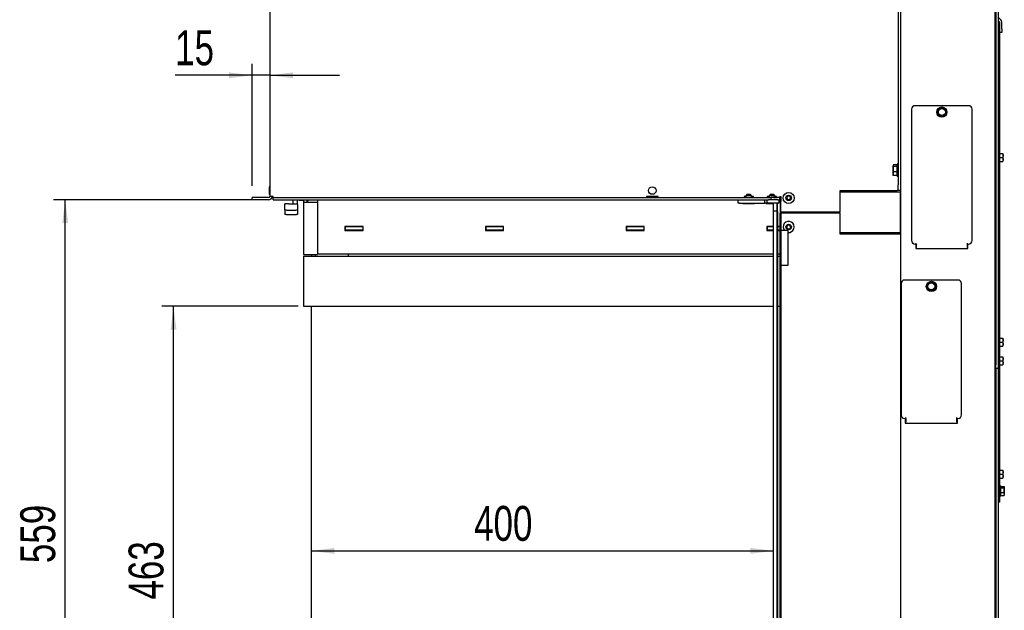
# Paper-space layout 'zijaanzicht' of a CAD drawing. Header units: millimetres. Extents: x 8 to 204, y 7 to 289.
# Tile 6 of 8: x 105 to 190, y 118 to 169. Entities that reach past the tile are written whole.
import ezdxf

# ---------------------------------------------------------------- set-up
doc = ezdxf.new("R2010")
doc.units = ezdxf.units.MM
doc.layers.add('MATEN', color=7, linetype='Continuous')
doc.styles.add('SLDTEXTSTYLE4', font='TXT', dxfattribs={"width": 0.75})
doc.dimstyles.new('SLDDIMSTYLE2', dxfattribs={"dimtxt": 3, "dimasz": 2, "dimexe": 0, "dimexo": 0.0625, "dimgap": 0.75, "dimtad": 1, "dimdec": 0, "dimlfac": 10, "dimrnd": 1e-09, "dimzin": 12, "dimdsep": 46, "dimtxsty": 'SLDTEXTSTYLE4', "dimsah": 1, "dimcen": 0.09, "dimadec": 0, "dimazin": 3, "dimtfac": 1, "dimtofl": 0, "dimtmove": 0, "dimatfit": 3, "dimfxl": 0, "dimfrac": 2, "dimtolj": 1, "dimtzin": 12, "dimarcsym": 0})
doc.dimstyles.new('SLDDIMSTYLE3', dxfattribs={"dimtxt": 3, "dimasz": 2, "dimexe": 0, "dimexo": 0.0625, "dimgap": 0.75, "dimtad": 1, "dimdec": 0, "dimlfac": 10, "dimrnd": 1e-09, "dimzin": 12, "dimdsep": 46, "dimtxsty": 'SLDTEXTSTYLE4', "dimsah": 1, "dimcen": 0.09, "dimadec": 0, "dimazin": 3, "dimtfac": 1, "dimtmove": 0, "dimatfit": 0, "dimfxl": 0, "dimfrac": 2, "dimtolj": 1, "dimtzin": 12, "dimarcsym": 0})

# ---------------------------------------------------------------- blocks, each defined once
blk = doc.blocks.new('_D_43')
at = {"layer": 'MATEN'}
blk.add_line((130.506, 123.224), (170.324, 123.224), dxfattribs=at)
for points in [[(130.506, 123.224), (132.506, 122.974), (132.506, 123.474)], [(170.324, 123.224), (168.324, 123.474), (168.324, 122.974)]]:
    blk.add_solid(points, dxfattribs=at)
at = {"layer": 'MATEN', "insert": (144.542, 127.091), "char_height": 3, "attachment_point": 1, "style": 'SLDTEXTSTYLE4'}
blk.add_mtext('400', dxfattribs=at)
blk = doc.blocks.new('_D_45')
at = {"layer": 'MATEN', "color": 7}
for p, q in [((129.406, 144.265), (117.672, 144.265)), ((118.672, 97.965), (118.672, 144.265)), ((124.526, 97.965), (117.672, 97.965))]:
    blk.add_line(p, q, dxfattribs=at)
for points in [[(118.672, 144.265), (118.422, 142.265), (118.922, 142.265)], [(118.672, 97.965), (118.922, 99.965), (118.422, 99.965)]]:
    blk.add_solid(points, dxfattribs=at)
at = {"layer": 'MATEN', "color": 7, "insert": (114.805, 119.035), "char_height": 3, "attachment_point": 1, "rotation": 90, "style": 'SLDTEXTSTYLE4'}
blk.add_mtext('463', dxfattribs=at)
blk = doc.blocks.new('_D_46')
at = {"layer": 'MATEN', "color": 7}
for p, q in [((125.451, 154.625), (125.451, 165.138)), ((125.451, 164.138), (118.81, 164.138)), ((126.951, 164.138), (125.451, 164.138)), ((126.951, 164.138), (132.951, 164.138))]:
    blk.add_line(p, q, dxfattribs=at)
for points in [[(125.451, 164.138), (123.451, 164.388), (123.451, 163.888)], [(126.951, 164.138), (128.951, 163.888), (128.951, 164.388)]]:
    blk.add_solid(points, dxfattribs=at)
at = {"layer": 'MATEN', "color": 7, "insert": (118.81, 168.005), "char_height": 3, "attachment_point": 1, "style": 'SLDTEXTSTYLE4'}
blk.add_mtext('15', dxfattribs=at)
blk = doc.blocks.new('_D_47')
at = {"layer": 'MATEN', "color": 7}
for p, q in [((126.251, 153.425), (108.351, 153.425)), ((109.351, 97.565), (109.351, 153.425)), ((124.926, 97.565), (108.351, 97.565))]:
    blk.add_line(p, q, dxfattribs=at)
for points in [[(109.351, 153.425), (109.101, 151.425), (109.601, 151.425)], [(109.351, 97.565), (109.601, 99.565), (109.101, 99.565)]]:
    blk.add_solid(points, dxfattribs=at)
at = {"layer": 'MATEN', "color": 7, "insert": (105.484, 122.17), "char_height": 3, "attachment_point": 1, "rotation": 90, "style": 'SLDTEXTSTYLE4'}
blk.add_mtext('559', dxfattribs=at)

psp = doc.layouts.new('zijaanzicht')

# ---------------------------------------------------------------- linework, layer by layer
at = {"color": 7, "linetype": 'Continuous', "lineweight": 25}
for p, q in [((126.951, 219.775), (126.951, 153.725)), ((181.051, 219.275), (181.051, 154.725)), ((181.251, 219.275), (181.251, 154.725)), ((189.351, 219.425), (189.351, 94.725)), ((189.451, 219.025), (189.451, 139.225)), ((189.651, 219.025), (189.651, 139.225)), ((189.651, 168.85), (189.722, 168.78)), ((189.751, 168.709), (189.651, 168.709)), ((189.681, 169.104), (189.864, 168.921)), ((189.751, 168.709), (189.751, 168.209)), ((189.951, 168.133), (189.951, 168.709)), ((189.751, 168.209), (189.751, 157.515)), ((189.951, 167.833), (189.751, 167.833)), ((189.951, 168.133), (189.951, 167.833)), ((182.201, 161.225), (182.201, 149.925)), ((187.101, 161.525), (182.501, 161.525)), ((184.524, 161.188), (184.401, 161.028)), ((184.401, 161.028), (184.478, 160.841)), ((184.647, 161.348), (184.524, 161.188)), ((184.847, 161.322), (184.647, 161.348)), ((185.048, 161.295), (184.847, 161.322)), ((185.125, 161.108), (185.048, 161.295)), ((187.401, 149.925), (187.401, 161.225)), ((184.555, 160.654), (184.755, 160.628)), ((184.755, 160.628), (184.956, 160.601)), ((184.956, 160.601), (185.079, 160.761)), ((185.079, 160.761), (185.202, 160.922)), ((189.451, 157.285), (189.351, 157.285)), ((189.351, 156.865), (189.451, 156.865)), ((189.751, 157.515), (189.651, 157.515)), ((189.751, 157.515), (189.751, 157.075)), ((189.751, 157.425), (190.062, 157.425)), ((189.751, 157.075), (189.751, 156.635)), ((189.751, 157.075), (190.062, 157.075)), ((190.062, 157.425), (190.076, 157.25)), ((190.076, 157.25), (190.062, 157.075)), ((190.062, 157.075), (190.076, 156.9)), ((190.076, 156.9), (190.062, 156.725)), ((190.076, 157.25), (190.076, 157.425)), ((190.076, 156.9), (190.076, 157.25)), ((190.076, 156.725), (190.076, 156.9)), ((180.611, 156.392), (180.606, 156.375)), ((180.606, 156.359), (180.615, 156.391)), ((180.606, 156.375), (180.606, 156.359)), ((180.623, 156.295), (180.606, 156.359)), ((180.606, 156.359), (180.606, 156.071)), ((180.606, 156.071), (180.623, 156.295)), ((180.623, 155.847), (180.606, 156.071)), ((180.606, 156.071), (180.606, 155.687)), ((180.951, 156.423), (180.623, 156.423)), ((180.951, 156.295), (180.623, 156.295)), ((181.051, 156.5), (180.951, 156.5)), ((180.951, 155.45), (180.951, 156.5)), ((189.651, 156.635), (189.751, 156.635)), ((189.751, 156.725), (190.062, 156.725)), ((189.751, 156.635), (189.751, 141.615)), ((180.623, 155.526), (180.606, 155.687)), ((180.606, 155.687), (180.606, 155.575)), ((180.606, 155.575), (180.611, 155.557)), ((180.615, 155.558), (180.623, 155.526)), ((180.951, 155.847), (180.623, 155.847)), ((180.951, 155.526), (180.623, 155.526)), ((180.951, 155.45), (181.051, 155.45)), ((126.901, 154.525), (126.901, 153.925)), ((181.051, 154.225), (181.051, 154.725)), ((181.251, 154.725), (181.251, 154.425)), ((181.251, 154.425), (181.251, 94.725)), ((125.451, 153.425), (125.451, 153.625)), ((126.851, 153.625), (125.451, 153.625)), ((126.851, 153.425), (125.451, 153.425)), ((127.251, 153.725), (126.951, 153.725)), ((127.251, 153.625), (127.251, 153.725)), ((127.251, 153.425), (127.251, 153.625)), ((127.251, 153.625), (170.101, 153.625)), ((127.251, 153.425), (169.776, 153.425)), ((128.956, 153.393), (128.956, 153.425)), ((128.956, 153.196), (128.956, 153.393)), ((129.356, 153.393), (129.356, 153.425)), ((129.356, 153.196), (129.356, 153.393)), ((129.456, 153.415), (129.456, 153.425)), ((129.456, 153.415), (129.467, 153.397)), ((129.467, 153.397), (129.467, 153.396)), ((129.856, 153.425), (129.856, 153.215)), ((130.156, 153.425), (130.156, 153.215)), ((130.281, 153.425), (130.286, 153.42)), ((130.286, 153.425), (130.286, 153.42)), ((130.286, 153.42), (130.298, 153.42)), ((131.106, 153.115), (131.106, 153.425)), ((159.376, 153.725), (159.376, 153.625)), ((160.376, 153.725), (159.376, 153.725)), ((160.376, 153.625), (160.376, 153.725)), ((167.276, 153.125), (167.276, 153.425)), ((167.776, 153.725), (167.776, 153.625)), ((167.926, 153.725), (167.776, 153.725)), ((168.026, 153.87), (167.926, 153.77)), ((167.926, 153.77), (167.926, 153.625)), ((168.426, 153.77), (167.926, 153.77)), ((168.326, 153.87), (168.026, 153.87)), ((168.426, 153.77), (168.326, 153.87)), ((168.426, 153.625), (168.426, 153.77)), ((168.576, 153.725), (168.426, 153.725)), ((168.576, 153.625), (168.576, 153.725)), ((169.576, 153.125), (169.576, 153.425)), ((169.776, 153.725), (169.776, 153.625)), ((169.926, 153.725), (169.776, 153.725)), ((169.776, 153.125), (169.776, 153.425)), ((169.776, 153.425), (169.876, 153.425)), ((170.676, 153.425), (169.876, 153.425)), ((170.026, 153.87), (169.926, 153.77)), ((169.926, 153.77), (169.926, 153.625)), ((170.426, 153.77), (169.926, 153.77)), ((170.326, 153.87), (170.026, 153.87)), ((170.101, 153.425), (170.101, 153.625)), ((170.476, 153.625), (170.101, 153.625)), ((170.426, 153.77), (170.326, 153.87)), ((170.326, 153.475), (170.626, 153.475)), ((170.426, 153.625), (170.426, 153.77)), ((170.576, 153.725), (170.426, 153.725)), ((170.851, 153.625), (170.476, 153.625)), ((170.576, 153.625), (170.576, 153.725)), ((170.626, 153.475), (170.627, 153.475)), ((170.676, 153.425), (170.776, 153.425)), ((170.776, 153.425), (170.776, 153.125)), ((170.851, 153.425), (170.776, 153.425)), ((170.851, 153.725), (170.851, 153.625)), ((170.851, 153.725), (170.951, 153.725)), ((170.851, 153.425), (170.851, 153.625)), ((170.851, 153.515), (170.916, 153.515)), ((170.916, 152.275), (170.916, 153.725)), ((170.951, 153.725), (170.951, 153.275)), ((171.53, 153.74), (171.443, 153.59)), ((171.443, 153.59), (171.53, 153.44)), ((171.703, 153.74), (171.53, 153.74)), ((171.53, 153.44), (171.703, 153.44)), ((171.79, 153.59), (171.703, 153.74)), ((171.703, 153.44), (171.79, 153.59)), ((176.051, 154.225), (180.951, 154.225)), ((176.051, 152.375), (176.051, 154.225)), ((176.4, 154.09), (176.051, 154.09)), ((176.513, 154.09), (176.4, 154.09)), ((176.582, 154.09), (176.513, 154.09)), ((176.907, 154.09), (176.582, 154.09)), ((181.056, 154.09), (176.907, 154.09)), ((180.441, 154.225), (180.441, 154.09)), ((181.051, 154.225), (180.951, 154.225)), ((181.251, 154.225), (181.051, 154.225)), ((181.216, 154.09), (181.056, 154.09)), ((181.216, 154.09), (181.216, 150.59)), ((181.251, 154.09), (181.216, 154.09)), ((128.256, 153.045), (128.256, 153.081)), ((128.256, 153.045), (128.256, 153.021)), ((128.256, 152.592), (128.256, 153.021)), ((128.256, 152.592), (128.256, 152.206)), ((128.556, 153.082), (128.956, 153.082)), ((128.956, 153.056), (128.956, 153.196)), ((129.356, 153.056), (128.956, 153.056)), ((129.356, 153.056), (129.356, 153.196)), ((129.356, 153.056), (129.356, 153.045)), ((129.356, 153.021), (129.356, 153.045)), ((129.356, 153.021), (129.356, 152.592)), ((129.356, 152.592), (129.356, 152.206)), ((129.856, 153.361), (129.501, 153.361)), ((129.856, 153.215), (129.856, 148.715)), ((129.856, 153.215), (130.456, 153.215)), ((130.244, 153.365), (130.156, 153.365)), ((130.456, 153.215), (131.056, 153.215)), ((131.056, 153.215), (131.056, 148.715)), ((131.106, 153.215), (131.056, 153.215)), ((131.106, 152.765), (131.056, 152.765)), ((131.106, 148.765), (131.106, 153.115)), ((167.376, 153.125), (167.276, 153.125)), ((167.376, 153.125), (169.576, 153.125)), ((167.701, 153.125), (167.676, 153.1)), ((167.676, 153.1), (167.676, 153.07)), ((168.676, 153.1), (167.676, 153.1)), ((168.676, 153.07), (167.676, 153.07)), ((168.676, 153.1), (168.651, 153.125)), ((168.676, 153.07), (168.676, 153.1)), ((169.676, 153.125), (169.576, 153.125)), ((169.701, 153.125), (169.676, 153.1)), ((169.776, 153.125), (169.676, 153.125)), ((169.676, 153.1), (169.676, 153.07)), ((170.325, 153.1), (169.676, 153.1)), ((170.325, 153.07), (169.676, 153.07)), ((169.876, 153.125), (169.776, 153.125)), ((170.676, 153.125), (169.876, 153.125)), ((170.325, 152.475), (170.325, 153.125)), ((170.625, 152.475), (170.625, 153.125)), ((170.628, 153.125), (170.628, 152.475)), ((170.676, 153.1), (170.628, 153.1)), ((170.676, 153.07), (170.628, 153.07)), ((170.676, 153.1), (170.651, 153.125)), ((170.776, 153.125), (170.676, 153.125)), ((170.676, 153.07), (170.676, 153.1)), ((170.951, 152.375), (170.951, 153.275)), ((129.056, 152.513), (128.556, 152.513)), ((129.056, 152.127), (128.556, 152.127)), ((131.056, 152.265), (131.106, 152.265)), ((170.324, 97.985), (170.324, 152.475)), ((170.324, 152.475), (170.624, 152.475)), ((170.624, 97.985), (170.624, 152.475)), ((170.624, 152.475), (170.625, 152.475)), ((170.628, 152.475), (170.653, 152.475)), ((170.653, 152.425), (170.653, 108.741)), ((170.851, 152.275), (170.951, 152.275)), ((170.851, 152.275), (170.851, 98.325)), ((176.051, 152.375), (170.951, 152.375)), ((170.951, 152.275), (170.951, 150.775)), ((171.051, 152.275), (170.951, 152.275)), ((176.051, 152.275), (171.051, 152.275)), ((176.051, 150.475), (176.051, 152.275)), ((131.056, 151.115), (131.106, 151.115)), ((134.986, 151.145), (133.426, 151.145)), ((133.426, 151.145), (133.426, 150.785)), ((133.426, 151.115), (133.456, 151.115)), ((133.456, 151.145), (133.456, 151.115)), ((134.956, 151.115), (133.456, 151.115)), ((133.456, 151.115), (133.456, 150.815)), ((134.956, 151.115), (134.956, 150.815)), ((134.956, 151.115), (134.986, 151.115)), ((134.986, 150.785), (134.986, 151.145)), ((147.086, 151.145), (145.526, 151.145)), ((145.526, 151.145), (145.526, 150.785)), ((145.526, 151.115), (145.556, 151.115)), ((145.556, 151.115), (145.556, 150.815)), ((147.056, 151.115), (145.556, 151.115)), ((147.056, 151.115), (147.056, 150.815)), ((147.056, 151.115), (147.086, 151.115)), ((147.086, 150.785), (147.086, 151.145)), ((159.186, 151.145), (157.626, 151.145)), ((157.626, 151.145), (157.626, 150.785)), ((157.626, 151.115), (157.656, 151.115)), ((157.656, 151.115), (157.656, 150.815)), ((159.156, 151.115), (157.656, 151.115)), ((159.156, 151.115), (159.156, 150.815)), ((159.156, 151.115), (159.186, 151.115)), ((159.186, 150.785), (159.186, 151.145)), ((170.324, 151.145), (169.726, 151.145)), ((169.726, 151.145), (169.726, 150.785)), ((169.726, 151.115), (169.756, 151.115)), ((169.756, 151.115), (169.756, 150.815)), ((170.324, 151.115), (169.756, 151.115)), ((170.851, 151.145), (170.653, 151.145)), ((170.851, 151.115), (170.653, 151.115)), ((171.53, 151.24), (171.443, 151.09)), ((171.443, 151.09), (171.53, 150.94)), ((171.703, 151.24), (171.53, 151.24)), ((171.53, 150.94), (171.703, 150.94)), ((171.79, 151.09), (171.703, 151.24)), ((171.703, 150.94), (171.79, 151.09)), ((131.056, 150.815), (131.106, 150.815)), ((131.056, 150.498), (131.106, 150.506)), ((131.106, 150.492), (131.056, 150.476)), ((133.426, 150.815), (133.456, 150.815)), ((133.426, 150.785), (134.986, 150.785)), ((134.956, 150.815), (133.456, 150.815)), ((134.956, 150.815), (134.986, 150.815)), ((145.526, 150.815), (145.556, 150.815)), ((145.526, 150.785), (147.086, 150.785)), ((147.056, 150.815), (145.556, 150.815)), ((147.056, 150.815), (147.086, 150.815)), ((157.626, 150.815), (157.656, 150.815)), ((157.626, 150.785), (159.186, 150.785)), ((159.156, 150.815), (157.656, 150.815)), ((159.156, 150.815), (159.186, 150.815)), ((169.726, 150.815), (169.756, 150.815)), ((169.726, 150.785), (170.324, 150.785)), ((170.324, 150.815), (169.756, 150.815)), ((170.851, 150.815), (170.653, 150.815)), ((170.653, 150.785), (170.851, 150.785)), ((171.551, 150.775), (170.951, 150.775)), ((170.951, 150.775), (170.951, 150.675)), ((170.951, 150.675), (170.951, 147.875)), ((171.551, 150.775), (171.551, 150.675)), ((171.551, 150.675), (171.551, 147.875)), ((176.4, 150.59), (176.051, 150.59)), ((181.151, 150.475), (176.051, 150.475)), ((176.513, 150.59), (176.4, 150.59)), ((176.582, 150.59), (176.513, 150.59)), ((176.907, 150.59), (176.582, 150.59)), ((181.056, 150.59), (176.907, 150.59)), ((179.791, 150.59), (179.791, 150.475)), ((181.216, 150.59), (181.056, 150.59)), ((181.251, 150.475), (181.151, 150.475)), ((181.251, 150.59), (181.216, 150.59)), ((131.056, 149.255), (131.106, 149.255)), ((182.501, 149.625), (182.601, 149.625)), ((182.551, 149.625), (182.551, 149.225)), ((182.551, 149.225), (187.051, 149.225)), ((182.601, 149.625), (182.601, 149.705)), ((182.601, 149.625), (182.601, 149.505)), ((182.601, 149.505), (182.601, 149.321)), ((182.601, 149.225), (182.601, 149.321)), ((187.001, 149.625), (187.001, 149.705)), ((187.001, 149.625), (187.101, 149.625)), ((187.001, 149.505), (187.001, 149.625)), ((187.001, 149.321), (187.001, 149.505)), ((187.001, 149.321), (187.001, 149.225)), ((187.051, 149.225), (187.051, 149.625)), ((189.395, 149.825), (189.351, 149.825)), ((189.451, 149.825), (189.395, 149.825)), ((129.856, 148.715), (130.456, 148.715)), ((129.856, 148.565), (129.856, 144.265)), ((129.856, 148.565), (130.406, 148.565)), ((130.406, 148.565), (170.324, 148.565)), ((130.456, 148.715), (131.056, 148.715)), ((130.556, 148.715), (130.556, 148.565)), ((130.856, 148.715), (130.856, 148.565)), ((131.106, 148.765), (170.324, 148.765)), ((133.706, 148.765), (133.706, 148.684)), ((133.706, 148.684), (133.706, 148.565)), ((170.653, 148.765), (170.851, 148.765)), ((170.653, 148.565), (170.851, 148.565)), ((170.951, 147.875), (170.951, 147.775)), ((171.551, 147.775), (170.951, 147.775)), ((170.951, 147.775), (170.951, 98.325)), ((171.551, 147.875), (171.551, 147.775)), ((189.395, 147.577), (189.351, 147.577)), ((189.451, 147.577), (189.395, 147.577)), ((181.301, 146.225), (181.301, 134.925)), ((186.201, 146.525), (181.601, 146.525)), ((183.624, 146.188), (183.501, 146.028)), ((183.501, 146.028), (183.578, 145.841)), ((183.747, 146.348), (183.624, 146.188)), ((183.947, 146.322), (183.747, 146.348)), ((184.148, 146.295), (183.947, 146.322)), ((184.225, 146.108), (184.148, 146.295)), ((184.179, 145.761), (184.302, 145.922)), ((186.501, 134.925), (186.501, 146.225)), ((183.655, 145.654), (183.855, 145.628)), ((183.855, 145.628), (184.056, 145.601)), ((184.056, 145.601), (184.179, 145.761)), ((129.856, 144.265), (130.406, 144.265)), ((130.406, 144.265), (170.324, 144.265)), ((130.506, 144.265), (130.506, 97.965)), ((170.653, 144.265), (170.851, 144.265)), ((189.395, 141.825), (189.451, 141.755)), ((189.751, 141.615), (189.651, 141.615)), ((189.751, 141.615), (189.751, 141.175)), ((189.451, 141.11), (189.395, 141.04)), ((189.651, 140.735), (189.751, 140.735)), ((189.751, 141.525), (190.062, 141.525)), ((189.751, 141.175), (189.751, 140.735)), ((189.751, 141.175), (190.062, 141.175)), ((189.751, 140.825), (190.062, 140.825)), ((189.751, 140.735), (189.751, 140.015)), ((190.062, 141.525), (190.076, 141.35)), ((190.076, 141.35), (190.062, 141.175)), ((190.062, 141.175), (190.076, 141)), ((190.076, 141), (190.062, 140.825)), ((190.076, 141.35), (190.076, 141.525)), ((190.076, 141), (190.076, 141.35)), ((190.076, 140.825), (190.076, 141)), ((189.751, 140.015), (189.651, 140.015)), ((189.751, 140.015), (189.751, 139.575)), ((189.751, 139.925), (190.062, 139.925)), ((190.062, 139.925), (190.076, 139.75)), ((190.076, 139.75), (190.076, 139.925)), ((189.451, 139.785), (189.351, 139.785)), ((189.351, 139.365), (189.451, 139.365)), ((189.451, 138.925), (189.451, 139.225)), ((189.651, 139.225), (189.651, 138.925)), ((189.651, 139.135), (189.751, 139.135)), ((189.751, 139.575), (189.751, 139.135)), ((189.751, 139.575), (190.062, 139.575)), ((189.751, 139.225), (190.062, 139.225)), ((189.751, 139.135), (189.751, 130.265)), ((190.076, 139.75), (190.062, 139.575)), ((190.062, 139.575), (190.076, 139.4)), ((190.076, 139.4), (190.062, 139.225)), ((190.076, 139.4), (190.076, 139.75)), ((190.076, 139.225), (190.076, 139.4)), ((189.651, 138.925), (189.451, 138.925)), ((189.451, 138.925), (189.451, 97.975)), ((189.651, 138.925), (189.651, 97.975)), ((181.601, 134.625), (181.701, 134.625)), ((181.651, 134.625), (181.651, 134.225)), ((181.651, 134.225), (186.151, 134.225)), ((181.701, 134.625), (181.701, 134.705)), ((181.701, 134.625), (181.701, 134.505)), ((181.701, 134.505), (181.701, 134.321)), ((181.701, 134.225), (181.701, 134.321)), ((186.101, 134.625), (186.101, 134.705)), ((186.101, 134.625), (186.201, 134.625)), ((186.101, 134.505), (186.101, 134.625)), ((186.101, 134.321), (186.101, 134.505)), ((186.101, 134.321), (186.101, 134.225)), ((186.151, 134.225), (186.151, 134.625)), ((189.451, 130.035), (189.351, 130.035)), ((189.751, 130.265), (189.651, 130.265)), ((189.751, 130.265), (189.751, 129.825)), ((189.751, 130.175), (190.062, 130.175)), ((189.751, 129.825), (189.751, 129.385)), ((189.751, 129.825), (190.062, 129.825)), ((190.062, 130.175), (190.076, 130)), ((190.076, 130), (190.062, 129.825)), ((190.062, 129.825), (190.076, 129.65)), ((190.076, 130), (190.076, 130.175)), ((190.076, 129.65), (190.076, 130)), ((189.351, 129.615), (189.451, 129.615)), ((189.651, 129.385), (189.751, 129.385)), ((189.751, 129.475), (190.062, 129.475)), ((189.751, 129.385), (189.751, 127.909)), ((189.851, 128.815), (189.751, 128.815)), ((189.851, 128.815), (189.851, 127.946)), ((190.076, 129.65), (190.062, 129.475)), ((190.076, 129.475), (190.076, 129.65)), ((189.851, 128.768), (190.162, 128.768)), ((189.851, 128.651), (190.162, 128.651)), ((189.851, 128.257), (190.162, 128.257)), ((189.851, 127.981), (190.162, 127.981)), ((190.162, 128.768), (190.176, 128.709)), ((190.176, 128.709), (190.162, 128.651)), ((190.176, 128.454), (190.162, 128.257)), ((190.162, 128.257), (190.176, 128.119)), ((190.176, 128.119), (190.162, 127.981)), ((190.162, 127.981), (190.176, 128.04)), ((190.176, 128.454), (190.176, 128.709)), ((190.176, 128.119), (190.176, 128.454)), ((190.176, 128.119), (190.176, 128.025)), ((189.751, 127.409), (189.651, 127.409)), ((189.751, 127.935), (189.851, 127.935)), ((189.751, 127.909), (189.751, 127.409)), ((189.851, 127.946), (189.851, 127.935))]:
    psp.add_line(p, q, dxfattribs=at)
at = {"color": 7, "linetype": 'Continuous', "lineweight": 25, "flags": 128}
for points in [[(128.556, 152.513), (128.498, 152.515), (128.442, 152.519), (128.39, 152.526), (128.344, 152.536), (128.307, 152.548), (128.279, 152.562), (128.262, 152.576), (128.256, 152.592)], [(129.356, 152.592), (129.351, 152.576), (129.334, 152.562), (129.306, 152.548), (129.269, 152.536), (129.223, 152.526), (129.171, 152.519), (129.115, 152.515), (129.056, 152.513)], [(128.556, 152.127), (128.498, 152.129), (128.442, 152.133), (128.39, 152.14), (128.344, 152.15), (128.307, 152.162), (128.279, 152.176), (128.262, 152.19), (128.256, 152.206)], [(129.356, 152.206), (129.351, 152.19), (129.334, 152.176), (129.306, 152.162), (129.269, 152.15), (129.223, 152.14), (129.171, 152.133), (129.115, 152.129), (129.056, 152.127)]]:
    psp.add_lwpolyline(points, dxfattribs=at)
at = {"color": 7, "linetype": 'Continuous', "lineweight": 25}
for centre, radius in [((184.801, 160.975), 0.44), ((184.801, 160.975), 0.3), ((159.876, 154.225), 0.325), ((171.616, 153.59), 0.475), ((171.616, 153.59), 0.235), ((171.616, 151.09), 0.235), ((183.901, 145.975), 0.44), ((183.901, 145.975), 0.3)]:
    psp.add_circle(centre, radius, dxfattribs=at)
for centre, radius, start, end in [((189.651, 168.709), 0.1, 0, 45), ((189.651, 168.709), 0.3, 0, 45), ((182.501, 161.225), 0.3, 90, 180), ((184.801, 160.975), 0.35, 142.44828, 202.44828), ((184.801, 160.975), 0.35, 82.44828, 142.44828), ((184.801, 160.975), 0.35, 22.44828, 82.44828), ((184.801, 160.975), 0.35, 322.44828, 22.44828), ((187.101, 161.225), 0.3, 360, 90), ((184.801, 160.975), 0.35, 202.44828, 262.44828), ((184.801, 160.975), 0.35, 262.44828, 322.44828), ((126.926, 154.525), 0.025, 0, 180), ((126.851, 153.725), 0.3, 270, 0), ((126.851, 153.725), 0.1, 270, 0), ((126.926, 153.925), 0.025, 180, 360), ((130.556, 153.115), 0.4, 129.19497, 165.52249), ((172.112, 153.437), 1.787, 178.79762, 180.40074), ((172.412, 153.437), 1.787, 178.79762, 180.40074), ((168.841, 153.437), 1.787, 359.59926, 1.20238), ((128.481, 129.944), 23.138, 89.81428, 90.55716), ((168.866, 152.437), 1.787, 359.59926, 1.20238), ((171.616, 151.09), 0.475, 262.13485, 221.54116), ((182.501, 149.925), 0.3, 180, 270), ((187.101, 149.925), 0.3, 270, 0), ((181.601, 146.225), 0.3, 90, 180), ((183.901, 145.975), 0.35, 142.44828, 202.44828), ((183.901, 145.975), 0.35, 202.44828, 262.44828), ((183.901, 145.975), 0.35, 82.44828, 142.44828), ((183.901, 145.975), 0.35, 22.44828, 82.44828), ((183.901, 145.975), 0.35, 322.44828, 22.44828), ((186.201, 146.225), 0.3, 360, 90), ((183.901, 145.975), 0.35, 262.44828, 322.44828), ((189.376, 141.807), 0.025, 43.60282, 180), ((189.376, 141.057), 0.025, 180, 316.39718), ((181.601, 134.925), 0.3, 180, 270), ((186.201, 134.925), 0.3, 270, 0)]:
    psp.add_arc(centre, radius, start, end, dxfattribs=at)
for points, knots in [([(185.202, 160.922), (185.196, 160.937), (185.17, 160.999), (185.144, 161.061), (185.125, 161.108)], [0, 0, 0, 0, 0.249165, 1, 1, 1, 1]), ([(184.478, 160.841), (184.497, 160.794), (184.523, 160.732), (184.549, 160.67), (184.555, 160.654)], [0, 0, 0, 0, 0.750835, 1, 1, 1, 1]), ([(180.606, 155.687), (180.608, 155.727), (180.611, 155.781), (180.621, 155.834), (180.623, 155.847)], [0, 0, 0, 0, 0.752191, 1, 1, 1, 1]), ([(129.456, 153.428), (129.457, 153.427), (129.457, 153.404), (129.48, 153.382), (129.501, 153.361)], [0, 0, 0, 0, 0.0702006, 1, 1, 1, 1]), ([(131.056, 150.805), (131.058, 150.806), (131.074, 150.812), (131.091, 150.811), (131.106, 150.811)], [0, 0, 0, 0, 0.126425, 1, 1, 1, 1]), ([(183.578, 145.841), (183.597, 145.794), (183.623, 145.732), (183.649, 145.67), (183.655, 145.654)], [0, 0, 0, 0, 0.750835, 1, 1, 1, 1]), ([(184.302, 145.922), (184.296, 145.937), (184.27, 145.999), (184.244, 146.061), (184.225, 146.108)], [0, 0, 0, 0, 0.249165, 1, 1, 1, 1]), ([(190.162, 128.651), (190.164, 128.634), (190.173, 128.569), (190.175, 128.503), (190.176, 128.454)], [0, 0, 0, 0, 0.249165, 1, 1, 1, 1])]:
    psp.add_open_spline(points, degree=3, knots=knots, dxfattribs=at)

# ---------------------------------------------------------------- dimensions: what is measured, and where the dimension line sits
at = {"layer": 'MATEN', "color": 7}
dim = psp.add_linear_dim(base=(125.451, 164.138), p1=(126.951, 153.725), p2=(125.451, 153.625), dimstyle='SLDDIMSTYLE3', dxfattribs=at)
dim.commit()
dim.dimension.update_dxf_attribs({"geometry": '_D_46', "text_midpoint": (121.027, 164.138), "dimtype": 160})
for base, p1, p2, picture, middle in [((109.351, 153.425), (125.926, 97.565), (127.251, 153.425), '_D_47', (109.351, 125.495)), ((118.672, 144.265), (125.526, 97.965), (130.406, 144.265), '_D_45', (118.672, 122.36))]:
    dim = psp.add_linear_dim(base=base, p1=p1, p2=p2, angle=90, dimstyle='SLDDIMSTYLE2', dxfattribs=at)
    dim.commit()
    dim.dimension.update_dxf_attribs({"geometry": picture, "text_midpoint": middle, "dimtype": 160})
at = {"layer": 'MATEN'}
dim = psp.add_linear_dim(base=(170.324, 123.224), p1=(130.506, 146.465), p2=(170.324, 97.985), dimstyle='SLDDIMSTYLE2', dxfattribs=at)
dim.commit()
dim.dimension.update_dxf_attribs({"geometry": '_D_43', "text_midpoint": (147.796, 123.224), "dimtype": 160})

doc.saveas('drawing.dxf')
